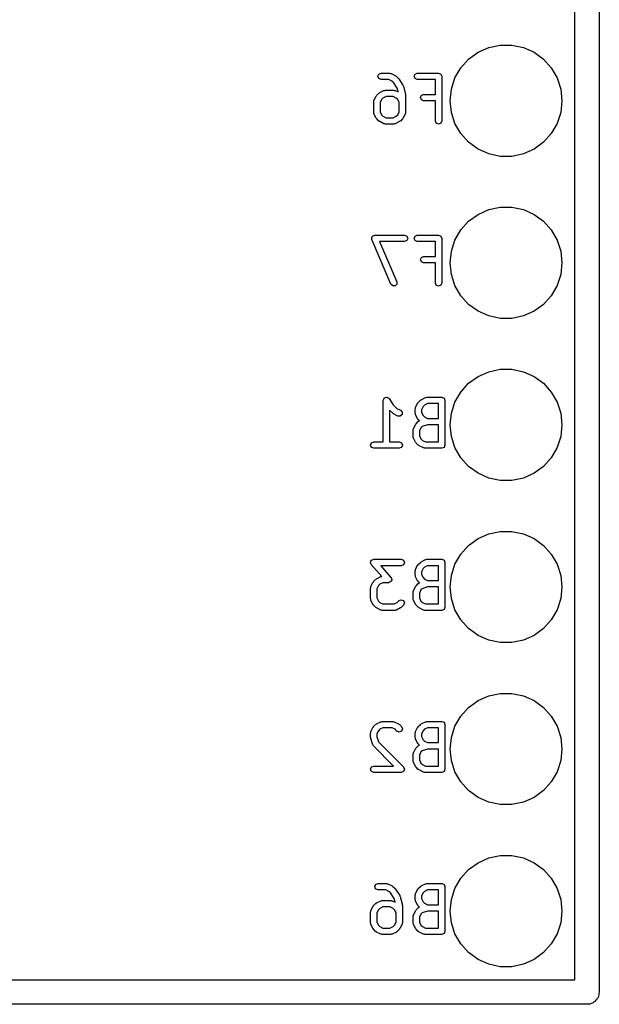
# Model space of a CAD drawing. Extents: x 128.4 to 146.6, y -61.5 to -30.6.
# Tile 2 of 4: x 137.5 to 146.6, y -61.5 to -46. Entities that reach past the tile are written whole.
import ezdxf

# ---------------------------------------------------------------- set-up
doc = ezdxf.new("R2010")
doc.units = 0
doc.layers.add('BLACK', color=7, linetype='CONTINUOUS')

msp = doc.modelspace()

# ---------------------------------------------------------------- linework, layer by layer
at = {"layer": 'BLACK', "linetype": 'CONTINUOUS'}
for p, q in [((146.581, -30.784), (146.581, -61.2643)), ((146.2, -61.0735), (146.2, -33.5145)), ((144.849, -46.4606), (145.028, -46.4225)), ((145.028, -46.4225), (145.212, -46.4225)), ((145.212, -46.4225), (145.391, -46.4606)), ((144.534, -46.6428), (144.682, -46.5351)), ((144.682, -46.5351), (144.849, -46.4606)), ((145.391, -46.4606), (145.558, -46.5351)), ((145.558, -46.5351), (145.706, -46.6428)), ((144.411, -46.7789), (144.534, -46.6428)), ((145.706, -46.6428), (145.829, -46.7789)), ((143.113, -46.9107), (143.127, -46.8753)), ((143.127, -46.8753), (143.163, -46.8607)), ((143.163, -46.8607), (143.296, -46.8607)), ((143.296, -46.8607), (143.307, -46.8651)), ((143.307, -46.8651), (143.318, -46.8659)), ((143.318, -46.8659), (143.385, -46.8993)), ((143.385, -46.8993), (143.39, -46.9055)), ((143.39, -46.9055), (143.398, -46.9086)), ((143.398, -46.9086), (143.431, -46.942)), ((143.679, -46.9107), (143.694, -46.8753)), ((143.694, -46.8753), (143.729, -46.8607)), ((143.729, -46.8607), (144.063, -46.8607)), ((144.063, -46.8607), (144.098, -46.8753)), ((144.098, -46.8753), (144.113, -46.9107)), ((144.319, -46.9376), (144.411, -46.7789)), ((145.829, -46.7789), (145.921, -46.9376)), ((143.127, -46.946), (143.113, -46.9107)), ((143.163, -46.9607), (143.127, -46.946)), ((143.284, -46.9607), (143.163, -46.9607)), ((143.333, -46.9851), (143.284, -46.9607)), ((143.357, -47.0092), (143.333, -46.9851)), ((143.416, -47.0979), (143.357, -47.0092)), ((143.431, -46.942), (143.433, -46.9467)), ((143.433, -46.9467), (143.438, -46.9496)), ((143.438, -46.9496), (143.504, -47.0496)), ((143.504, -47.0496), (143.506, -47.0582)), ((143.506, -47.0582), (143.511, -47.0652)), ((143.694, -46.946), (143.679, -46.9107)), ((143.729, -46.9607), (143.694, -46.946)), ((144.013, -46.9607), (143.729, -46.9607)), ((144.013, -47.194), (144.013, -46.9607)), ((144.113, -46.9107), (144.113, -47.6107)), ((144.263, -47.1118), (144.319, -46.9376)), ((145.921, -46.9376), (145.977, -47.1118)), ((143.085, -47.2216), (143.091, -47.2162)), ((143.091, -47.2162), (143.094, -47.2086)), ((143.094, -47.2086), (143.127, -47.1753)), ((143.127, -47.1753), (143.135, -47.1722)), ((143.135, -47.1722), (143.14, -47.1659)), ((143.14, -47.1659), (143.207, -47.1326)), ((143.207, -47.1326), (143.219, -47.1318)), ((143.219, -47.1318), (143.229, -47.1273)), ((143.229, -47.1273), (143.363, -47.1273)), ((143.363, -47.1273), (143.373, -47.1318)), ((143.373, -47.1318), (143.385, -47.1326)), ((143.385, -47.1326), (143.431, -47.1554)), ((143.431, -47.1554), (143.416, -47.0979)), ((143.511, -47.0652), (143.545, -47.1985)), ((143.545, -47.1985), (143.544, -47.2048)), ((143.544, -47.2048), (143.546, -47.2107)), ((143.546, -47.2107), (143.546, -47.4773)), ((143.779, -47.244), (143.794, -47.2086)), ((143.794, -47.2086), (143.829, -47.194)), ((143.829, -47.194), (144.013, -47.194)), ((144.244, -47.294), (144.263, -47.1118)), ((145.977, -47.1118), (145.996, -47.294)), ((143.046, -47.3107), (143.05, -47.2999)), ((143.046, -47.4773), (143.046, -47.3107)), ((143.05, -47.2999), (143.051, -47.2883)), ((143.051, -47.2883), (143.085, -47.2216)), ((143.17, -47.2736), (143.146, -47.3225)), ((143.146, -47.3225), (143.146, -47.4655)), ((143.192, -47.2518), (143.17, -47.2736)), ((143.241, -47.2273), (143.192, -47.2518)), ((143.351, -47.2273), (143.241, -47.2273)), ((143.4, -47.2518), (143.351, -47.2273)), ((143.422, -47.2736), (143.4, -47.2518)), ((143.446, -47.3225), (143.422, -47.2736)), ((143.446, -47.4655), (143.446, -47.3225)), ((143.794, -47.2794), (143.779, -47.244)), ((143.829, -47.294), (143.794, -47.2794)), ((144.013, -47.294), (143.829, -47.294)), ((144.013, -47.6107), (144.013, -47.294)), ((144.263, -47.4762), (144.244, -47.294)), ((145.996, -47.294), (145.977, -47.4762)), ((143.05, -47.4881), (143.046, -47.4773)), ((143.051, -47.4997), (143.05, -47.4881)), ((143.085, -47.5664), (143.051, -47.4997)), ((143.146, -47.4655), (143.17, -47.5144)), ((143.17, -47.5144), (143.192, -47.5362)), ((143.4, -47.5362), (143.422, -47.5144)), ((143.422, -47.5144), (143.446, -47.4655)), ((143.541, -47.4997), (143.507, -47.5664)), ((143.542, -47.4881), (143.541, -47.4997)), ((143.546, -47.4773), (143.542, -47.4881)), ((144.319, -47.6504), (144.263, -47.4762)), ((145.977, -47.4762), (145.921, -47.6504)), ((143.091, -47.5718), (143.085, -47.5664)), ((143.094, -47.5794), (143.091, -47.5718)), ((143.127, -47.6127), (143.094, -47.5794)), ((143.135, -47.6158), (143.127, -47.6127)), ((143.14, -47.6221), (143.135, -47.6158)), ((143.207, -47.6554), (143.14, -47.6221)), ((143.192, -47.5362), (143.241, -47.5607)), ((143.219, -47.6562), (143.207, -47.6554)), ((143.229, -47.6607), (143.219, -47.6562)), ((143.363, -47.6607), (143.229, -47.6607)), ((143.241, -47.5607), (143.351, -47.5607)), ((143.351, -47.5607), (143.4, -47.5362)), ((143.373, -47.6562), (143.363, -47.6607)), ((143.385, -47.6554), (143.373, -47.6562)), ((143.452, -47.6221), (143.385, -47.6554)), ((143.457, -47.6158), (143.452, -47.6221)), ((143.465, -47.6127), (143.457, -47.6158)), ((143.498, -47.5794), (143.465, -47.6127)), ((143.501, -47.5718), (143.498, -47.5794)), ((143.507, -47.5664), (143.501, -47.5718)), ((144.027, -47.646), (144.013, -47.6107)), ((144.063, -47.6607), (144.027, -47.646)), ((144.098, -47.646), (144.063, -47.6607)), ((144.113, -47.6107), (144.098, -47.646)), ((144.411, -47.8091), (144.319, -47.6504)), ((145.921, -47.6504), (145.829, -47.8091)), ((144.534, -47.9452), (144.411, -47.8091)), ((145.829, -47.8091), (145.706, -47.9452)), ((144.682, -48.0529), (144.534, -47.9452)), ((145.706, -47.9452), (145.558, -48.0529)), ((144.849, -48.1274), (144.682, -48.0529)), ((145.028, -48.1655), (144.849, -48.1274)), ((145.391, -48.1274), (145.212, -48.1655)), ((145.558, -48.0529), (145.391, -48.1274)), ((145.212, -48.1655), (145.028, -48.1655)), ((144.682, -49.0751), (144.849, -49.0006)), ((144.849, -49.0006), (145.028, -48.9625)), ((145.028, -48.9625), (145.212, -48.9625)), ((145.212, -48.9625), (145.391, -49.0006)), ((145.391, -49.0006), (145.558, -49.0751)), ((144.411, -49.3189), (144.534, -49.1828)), ((144.534, -49.1828), (144.682, -49.0751)), ((145.558, -49.0751), (145.706, -49.1828)), ((145.706, -49.1828), (145.829, -49.3189)), ((144.319, -49.4776), (144.411, -49.3189)), ((145.829, -49.3189), (145.921, -49.4776)), ((143.013, -49.4507), (143.016, -49.4417)), ((143.017, -49.4601), (143.013, -49.4507)), ((143.016, -49.4321), (143.023, -49.4248)), ((143.016, -49.4417), (143.016, -49.4321)), ((143.017, -49.4704), (143.017, -49.4601)), ((143.317, -50.1704), (143.017, -49.4704)), ((143.023, -49.4248), (143.027, -49.4153)), ((143.027, -49.4153), (143.036, -49.4116)), ((143.036, -49.4116), (143.043, -49.4047)), ((143.043, -49.4047), (143.053, -49.4046)), ((143.053, -49.4046), (143.063, -49.4007)), ((143.063, -49.4007), (143.529, -49.4007)), ((143.529, -49.5007), (143.138, -49.5007)), ((143.138, -49.5007), (143.409, -50.131)), ((143.529, -49.4007), (143.565, -49.4153)), ((143.565, -49.486), (143.529, -49.5007)), ((143.565, -49.4153), (143.579, -49.4507)), ((143.579, -49.4507), (143.565, -49.486)), ((143.679, -49.4507), (143.694, -49.4153)), ((143.694, -49.486), (143.679, -49.4507)), ((143.694, -49.4153), (143.729, -49.4007)), ((143.729, -49.5007), (143.694, -49.486)), ((143.729, -49.4007), (144.063, -49.4007)), ((144.013, -49.5007), (143.729, -49.5007)), ((144.013, -49.734), (144.013, -49.5007)), ((144.063, -49.4007), (144.098, -49.4153)), ((144.098, -49.4153), (144.113, -49.4507)), ((144.113, -49.4507), (144.113, -50.1507)), ((144.263, -49.6518), (144.319, -49.4776)), ((145.921, -49.4776), (145.977, -49.6518)), ((144.244, -49.834), (144.263, -49.6518)), ((145.977, -49.6518), (145.996, -49.834)), ((143.779, -49.784), (143.794, -49.7486)), ((143.794, -49.8194), (143.779, -49.784)), ((143.794, -49.7486), (143.829, -49.734)), ((143.829, -49.834), (143.794, -49.8194)), ((143.829, -49.734), (144.013, -49.734)), ((144.013, -49.834), (143.829, -49.834)), ((144.013, -50.1507), (144.013, -49.834)), ((144.263, -50.0162), (144.244, -49.834)), ((145.996, -49.834), (145.977, -50.0162)), ((143.409, -50.131), (143.409, -50.1692)), ((144.319, -50.1904), (144.263, -50.0162)), ((145.977, -50.0162), (145.921, -50.1904)), ((143.344, -50.1971), (143.317, -50.1704)), ((143.382, -50.1966), (143.344, -50.1971)), ((143.409, -50.1692), (143.382, -50.1966)), ((144.027, -50.186), (144.013, -50.1507)), ((144.063, -50.2007), (144.027, -50.186)), ((144.098, -50.186), (144.063, -50.2007)), ((144.113, -50.1507), (144.098, -50.186)), ((144.411, -50.3491), (144.319, -50.1904)), ((145.921, -50.1904), (145.829, -50.3491)), ((144.534, -50.4852), (144.411, -50.3491)), ((145.829, -50.3491), (145.706, -50.4852)), ((144.682, -50.5929), (144.534, -50.4852)), ((144.849, -50.6674), (144.682, -50.5929)), ((145.558, -50.5929), (145.391, -50.6674)), ((145.706, -50.4852), (145.558, -50.5929)), ((145.028, -50.7055), (144.849, -50.6674)), ((145.212, -50.7055), (145.028, -50.7055)), ((145.391, -50.6674), (145.212, -50.7055)), ((144.849, -51.5406), (145.028, -51.5025)), ((145.028, -51.5025), (145.212, -51.5025)), ((145.212, -51.5025), (145.391, -51.5406)), ((144.534, -51.7228), (144.682, -51.6151)), ((144.682, -51.6151), (144.849, -51.5406)), ((145.391, -51.5406), (145.558, -51.6151)), ((145.558, -51.6151), (145.706, -51.7228)), ((144.411, -51.8589), (144.534, -51.7228)), ((145.706, -51.7228), (145.829, -51.8589)), ((143.196, -51.9907), (143.198, -51.9859)), ((143.196, -52.6407), (143.196, -51.9907)), ((143.197, -51.9809), (143.205, -51.9688)), ((143.198, -51.9859), (143.197, -51.9809)), ((143.205, -51.9688), (143.211, -51.9553)), ((143.211, -51.9553), (143.215, -51.9533)), ((143.215, -51.9533), (143.218, -51.9491)), ((143.218, -51.9491), (143.233, -51.9462)), ((143.233, -51.9462), (143.246, -51.9407)), ((143.246, -51.9407), (143.251, -51.9426)), ((143.251, -51.9426), (143.256, -51.9416)), ((143.256, -51.9416), (143.268, -51.9497)), ((143.268, -51.9497), (143.281, -51.9553)), ((143.281, -51.9553), (143.283, -51.9601)), ((143.283, -51.9601), (143.288, -51.9629)), ((143.288, -51.9629), (143.352, -52.0588)), ((143.744, -52.022), (143.777, -51.9886)), ((143.777, -51.9886), (143.785, -51.9855)), ((143.785, -51.9855), (143.79, -51.9793)), ((143.79, -51.9793), (143.857, -51.9459)), ((143.857, -51.9459), (143.869, -51.9451)), ((143.869, -51.9451), (143.879, -51.9407)), ((143.879, -51.9407), (144.113, -51.9407)), ((144.113, -51.9407), (144.148, -51.9553)), ((144.148, -51.9553), (144.163, -51.9907)), ((144.163, -51.9907), (144.163, -52.6907)), ((144.319, -52.0176), (144.411, -51.8589)), ((145.829, -51.8589), (145.921, -52.0176)), ((143.344, -52.1927), (143.296, -52.1447)), ((143.296, -52.1447), (143.296, -52.6407)), ((143.352, -52.0588), (143.409, -52.1162)), ((143.409, -52.1162), (143.468, -52.1459)), ((143.468, -52.1459), (143.493, -52.1749)), ((143.696, -52.124), (143.7, -52.1132)), ((143.696, -52.1907), (143.696, -52.124)), ((143.7, -52.1132), (143.701, -52.1016)), ((143.701, -52.1016), (143.735, -52.035)), ((143.735, -52.035), (143.741, -52.0296)), ((143.741, -52.0296), (143.744, -52.022)), ((143.82, -52.0869), (143.796, -52.1358)), ((143.796, -52.1358), (143.796, -52.1789)), ((143.842, -52.0651), (143.82, -52.0869)), ((143.891, -52.0407), (143.842, -52.0651)), ((144.063, -52.0407), (143.891, -52.0407)), ((144.063, -52.274), (144.063, -52.0407)), ((144.263, -52.1918), (144.319, -52.0176)), ((145.921, -52.0176), (145.977, -52.1918)), ((143.352, -52.1958), (143.344, -52.1927)), ((143.357, -52.2021), (143.352, -52.1958)), ((143.424, -52.2354), (143.357, -52.2021)), ((143.462, -52.2381), (143.424, -52.2354)), ((143.491, -52.213), (143.462, -52.2381)), ((143.493, -52.1749), (143.491, -52.213)), ((143.7, -52.2014), (143.696, -52.1907)), ((143.701, -52.213), (143.7, -52.2014)), ((143.735, -52.2797), (143.701, -52.213)), ((143.741, -52.2851), (143.735, -52.2797)), ((143.744, -52.2927), (143.741, -52.2851)), ((143.762, -52.311), (143.744, -52.2927)), ((143.796, -52.1789), (143.82, -52.2277)), ((143.82, -52.2277), (143.842, -52.2496)), ((143.842, -52.2496), (143.891, -52.274)), ((143.891, -52.274), (144.063, -52.274)), ((144.244, -52.374), (144.263, -52.1918)), ((145.977, -52.1918), (145.996, -52.374)), ((143.663, -52.4573), (143.667, -52.4466)), ((143.663, -52.5573), (143.663, -52.4573)), ((143.667, -52.4466), (143.668, -52.435)), ((143.668, -52.435), (143.701, -52.3683)), ((143.701, -52.3683), (143.707, -52.3629)), ((143.707, -52.3629), (143.711, -52.3553)), ((143.711, -52.3553), (143.744, -52.322)), ((143.744, -52.322), (143.755, -52.3175)), ((143.755, -52.3175), (143.762, -52.311)), ((143.787, -52.4203), (143.763, -52.4691)), ((143.806, -52.401), (143.787, -52.4203)), ((143.887, -52.374), (143.806, -52.401)), ((144.063, -52.374), (143.887, -52.374)), ((144.063, -52.6407), (144.063, -52.374)), ((144.263, -52.5562), (144.244, -52.374)), ((145.996, -52.374), (145.977, -52.5562)), ((143.667, -52.5681), (143.663, -52.5573)), ((143.668, -52.5797), (143.667, -52.5681)), ((143.701, -52.6464), (143.668, -52.5797)), ((143.763, -52.4691), (143.763, -52.5455)), ((143.763, -52.5455), (143.787, -52.5944)), ((143.787, -52.5944), (143.809, -52.6162)), ((143.809, -52.6162), (143.858, -52.6407)), ((144.319, -52.7304), (144.263, -52.5562)), ((145.977, -52.5562), (145.921, -52.7304)), ((142.996, -52.6907), (143.011, -52.6553)), ((143.011, -52.726), (142.996, -52.6907)), ((143.011, -52.6553), (143.046, -52.6407)), ((143.046, -52.7407), (143.011, -52.726)), ((143.046, -52.6407), (143.196, -52.6407)), ((143.446, -52.7407), (143.046, -52.7407)), ((143.296, -52.6407), (143.446, -52.6407)), ((143.446, -52.6407), (143.481, -52.6553)), ((143.481, -52.726), (143.446, -52.7407)), ((143.481, -52.6553), (143.496, -52.6907)), ((143.496, -52.6907), (143.481, -52.726)), ((143.707, -52.6518), (143.701, -52.6464)), ((143.711, -52.6594), (143.707, -52.6518)), ((143.744, -52.6927), (143.711, -52.6594)), ((143.752, -52.6958), (143.744, -52.6927)), ((143.757, -52.7021), (143.752, -52.6958)), ((143.824, -52.7354), (143.757, -52.7021)), ((143.835, -52.7362), (143.824, -52.7354)), ((143.846, -52.7407), (143.835, -52.7362)), ((144.113, -52.7407), (143.846, -52.7407)), ((143.858, -52.6407), (144.063, -52.6407)), ((144.148, -52.726), (144.113, -52.7407)), ((144.163, -52.6907), (144.148, -52.726)), ((144.411, -52.8891), (144.319, -52.7304)), ((145.921, -52.7304), (145.829, -52.8891)), ((144.534, -53.0252), (144.411, -52.8891)), ((145.829, -52.8891), (145.706, -53.0252)), ((144.682, -53.1329), (144.534, -53.0252)), ((145.706, -53.0252), (145.558, -53.1329)), ((144.849, -53.2074), (144.682, -53.1329)), ((145.028, -53.2455), (144.849, -53.2074)), ((145.391, -53.2074), (145.212, -53.2455)), ((145.558, -53.1329), (145.391, -53.2074)), ((145.212, -53.2455), (145.028, -53.2455)), ((144.534, -54.2628), (144.682, -54.1551)), ((144.682, -54.1551), (144.849, -54.0806)), ((144.849, -54.0806), (145.028, -54.0425)), ((145.028, -54.0425), (145.212, -54.0425)), ((145.212, -54.0425), (145.391, -54.0806)), ((145.391, -54.0806), (145.558, -54.1551)), ((145.558, -54.1551), (145.706, -54.2628)), ((144.411, -54.3989), (144.534, -54.2628)), ((145.706, -54.2628), (145.829, -54.3989)), ((144.319, -54.5576), (144.411, -54.3989)), ((145.829, -54.3989), (145.921, -54.5576)), ((142.996, -54.5273), (143.004, -54.5116)), ((142.997, -54.529), (142.996, -54.5273)), ((142.996, -54.5307), (142.997, -54.529)), ((143.003, -54.5469), (142.996, -54.5307)), ((143.008, -54.5636), (143.003, -54.5469)), ((143.004, -54.5116), (143.011, -54.4953)), ((143.172, -54.7504), (143.008, -54.5636)), ((143.011, -54.4953), (143.012, -54.4946)), ((143.012, -54.4946), (143.013, -54.493)), ((143.013, -54.493), (143.03, -54.4874)), ((143.03, -54.4874), (143.046, -54.4807)), ((143.046, -54.4807), (143.479, -54.4807)), ((143.479, -54.5807), (143.156, -54.5807)), ((143.156, -54.5807), (143.317, -54.7644)), ((143.479, -54.4807), (143.515, -54.4953)), ((143.515, -54.566), (143.479, -54.5807)), ((143.515, -54.4953), (143.529, -54.5307)), ((143.529, -54.5307), (143.515, -54.566)), ((143.701, -54.6416), (143.735, -54.575)), ((143.735, -54.575), (143.741, -54.5696)), ((143.741, -54.5696), (143.744, -54.562)), ((143.744, -54.562), (143.777, -54.5286)), ((143.777, -54.5286), (143.785, -54.5255)), ((143.785, -54.5255), (143.79, -54.5193)), ((143.79, -54.5193), (143.857, -54.4859)), ((143.842, -54.6051), (143.82, -54.6269)), ((143.891, -54.5807), (143.842, -54.6051)), ((143.857, -54.4859), (143.869, -54.4851)), ((143.869, -54.4851), (143.879, -54.4807)), ((143.879, -54.4807), (144.113, -54.4807)), ((144.063, -54.5807), (143.891, -54.5807)), ((144.063, -54.814), (144.063, -54.5807)), ((144.113, -54.4807), (144.148, -54.4953)), ((144.148, -54.4953), (144.163, -54.5307)), ((144.163, -54.5307), (144.163, -55.2307)), ((144.263, -54.7318), (144.319, -54.5576)), ((145.921, -54.5576), (145.977, -54.7318)), ((143.09, -54.7859), (143.157, -54.7526)), ((143.157, -54.7526), (143.169, -54.7518)), ((143.169, -54.7518), (143.172, -54.7504)), ((143.317, -54.7644), (143.323, -54.7811)), ((143.696, -54.664), (143.7, -54.6532)), ((143.696, -54.7307), (143.696, -54.664)), ((143.7, -54.7414), (143.696, -54.7307)), ((143.7, -54.6532), (143.701, -54.6416)), ((143.701, -54.753), (143.7, -54.7414)), ((143.735, -54.8197), (143.701, -54.753)), ((143.82, -54.6269), (143.796, -54.6758)), ((143.796, -54.6758), (143.796, -54.7189)), ((143.796, -54.7189), (143.82, -54.7677)), ((143.82, -54.7677), (143.842, -54.7896)), ((144.244, -54.914), (144.263, -54.7318)), ((145.977, -54.7318), (145.996, -54.914)), ((142.996, -54.9307), (143, -54.9199)), ((142.996, -55.0973), (142.996, -54.9307)), ((143, -54.9199), (143.001, -54.9083)), ((143.001, -54.9083), (143.035, -54.8416)), ((143.035, -54.8416), (143.041, -54.8362)), ((143.041, -54.8362), (143.044, -54.8286)), ((143.044, -54.8286), (143.077, -54.7953)), ((143.077, -54.7953), (143.085, -54.7922)), ((143.085, -54.7922), (143.09, -54.7859)), ((143.12, -54.8936), (143.096, -54.9425)), ((143.142, -54.8718), (143.12, -54.8936)), ((143.191, -54.8473), (143.142, -54.8718)), ((143.279, -54.8473), (143.191, -54.8473)), ((143.296, -54.8406), (143.279, -54.8473)), ((143.312, -54.835), (143.296, -54.8406)), ((143.313, -54.8334), (143.312, -54.835)), ((143.315, -54.8327), (143.313, -54.8334)), ((143.321, -54.8164), (143.315, -54.8327)), ((143.329, -54.8007), (143.321, -54.8164)), ((143.323, -54.7811), (143.329, -54.7973)), ((143.329, -54.7973), (143.329, -54.799)), ((143.329, -54.799), (143.329, -54.8007)), ((143.668, -54.975), (143.701, -54.9083)), ((143.701, -54.9083), (143.707, -54.9029)), ((143.707, -54.9029), (143.711, -54.8953)), ((143.711, -54.8953), (143.744, -54.862)), ((143.741, -54.8251), (143.735, -54.8197)), ((143.744, -54.8327), (143.741, -54.8251)), ((143.762, -54.851), (143.744, -54.8327)), ((143.744, -54.862), (143.755, -54.8575)), ((143.755, -54.8575), (143.762, -54.851)), ((143.887, -54.914), (143.806, -54.941)), ((143.842, -54.7896), (143.891, -54.814)), ((144.063, -54.914), (143.887, -54.914)), ((143.891, -54.814), (144.063, -54.814)), ((144.063, -55.1807), (144.063, -54.914)), ((144.263, -55.0962), (144.244, -54.914)), ((145.996, -54.914), (145.977, -55.0962)), ((143.096, -54.9425), (143.096, -55.0855)), ((143.096, -55.0855), (143.12, -55.1344)), ((143.663, -54.9973), (143.667, -54.9866)), ((143.663, -55.0973), (143.663, -54.9973)), ((143.667, -54.9866), (143.668, -54.975)), ((143.787, -54.9603), (143.763, -55.0091)), ((143.763, -55.0091), (143.763, -55.0855)), ((143.763, -55.0855), (143.787, -55.1344)), ((143.806, -54.941), (143.787, -54.9603)), ((143, -55.1081), (142.996, -55.0973)), ((143.001, -55.1197), (143, -55.1081)), ((143.035, -55.1864), (143.001, -55.1197)), ((143.041, -55.1918), (143.035, -55.1864)), ((143.044, -55.1994), (143.041, -55.1918)), ((143.077, -55.2327), (143.044, -55.1994)), ((143.085, -55.2358), (143.077, -55.2327)), ((143.09, -55.2421), (143.085, -55.2358)), ((143.12, -55.1344), (143.142, -55.1562)), ((143.142, -55.1562), (143.191, -55.1807)), ((143.191, -55.1807), (143.368, -55.1807)), ((143.368, -55.1807), (143.416, -55.1562)), ((143.416, -55.1562), (143.444, -55.1286)), ((143.444, -55.1286), (143.479, -55.114)), ((143.474, -55.2358), (143.468, -55.2421)), ((143.481, -55.2327), (143.474, -55.2358)), ((143.479, -55.114), (143.515, -55.1286)), ((143.515, -55.1994), (143.481, -55.2327)), ((143.515, -55.1286), (143.529, -55.164)), ((143.529, -55.164), (143.515, -55.1994)), ((143.667, -55.1081), (143.663, -55.0973)), ((143.668, -55.1197), (143.667, -55.1081)), ((143.701, -55.1864), (143.668, -55.1197)), ((143.707, -55.1918), (143.701, -55.1864)), ((143.711, -55.1994), (143.707, -55.1918)), ((143.744, -55.2327), (143.711, -55.1994)), ((143.752, -55.2358), (143.744, -55.2327)), ((143.757, -55.2421), (143.752, -55.2358)), ((143.787, -55.1344), (143.809, -55.1562)), ((143.809, -55.1562), (143.858, -55.1807)), ((143.858, -55.1807), (144.063, -55.1807)), ((144.163, -55.2307), (144.148, -55.266)), ((144.319, -55.2704), (144.263, -55.0962)), ((145.977, -55.0962), (145.921, -55.2704)), ((143.157, -55.2754), (143.09, -55.2421)), ((143.169, -55.2762), (143.157, -55.2754)), ((143.179, -55.2807), (143.169, -55.2762)), ((143.379, -55.2807), (143.179, -55.2807)), ((143.39, -55.2762), (143.379, -55.2807)), ((143.402, -55.2754), (143.39, -55.2762)), ((143.468, -55.2421), (143.402, -55.2754)), ((143.824, -55.2754), (143.757, -55.2421)), ((143.835, -55.2762), (143.824, -55.2754)), ((143.846, -55.2807), (143.835, -55.2762)), ((144.113, -55.2807), (143.846, -55.2807)), ((144.148, -55.266), (144.113, -55.2807)), ((144.411, -55.4291), (144.319, -55.2704)), ((145.921, -55.2704), (145.829, -55.4291)), ((144.534, -55.5652), (144.411, -55.4291)), ((145.829, -55.4291), (145.706, -55.5652)), ((144.682, -55.6729), (144.534, -55.5652)), ((144.849, -55.7474), (144.682, -55.6729)), ((145.558, -55.6729), (145.391, -55.7474)), ((145.706, -55.5652), (145.558, -55.6729)), ((145.028, -55.7855), (144.849, -55.7474)), ((145.212, -55.7855), (145.028, -55.7855)), ((145.391, -55.7474), (145.212, -55.7855)), ((144.682, -56.6951), (144.849, -56.6206)), ((144.849, -56.6206), (145.028, -56.5825)), ((145.028, -56.5825), (145.212, -56.5825)), ((145.212, -56.5825), (145.391, -56.6206)), ((145.391, -56.6206), (145.558, -56.6951)), ((144.534, -56.8028), (144.682, -56.6951)), ((145.558, -56.6951), (145.706, -56.8028)), ((144.411, -56.9389), (144.534, -56.8028)), ((145.706, -56.8028), (145.829, -56.9389)), ((143.044, -57.102), (143.077, -57.0686)), ((143.077, -57.0686), (143.085, -57.0655)), ((143.085, -57.0655), (143.09, -57.0593)), ((143.09, -57.0593), (143.157, -57.0259)), ((143.157, -57.0259), (143.169, -57.0251)), ((143.169, -57.0251), (143.179, -57.0207)), ((143.179, -57.0207), (143.346, -57.0207)), ((143.346, -57.0207), (143.357, -57.0251)), ((143.357, -57.0251), (143.368, -57.0259)), ((143.368, -57.0259), (143.435, -57.0593)), ((143.435, -57.0593), (143.44, -57.0655)), ((143.44, -57.0655), (143.448, -57.0686)), ((143.448, -57.0686), (143.481, -57.102)), ((143.744, -57.102), (143.777, -57.0686)), ((143.777, -57.0686), (143.785, -57.0655)), ((143.785, -57.0655), (143.79, -57.0593)), ((143.79, -57.0593), (143.857, -57.0259)), ((143.857, -57.0259), (143.869, -57.0251)), ((143.869, -57.0251), (143.879, -57.0207)), ((143.879, -57.0207), (144.113, -57.0207)), ((144.113, -57.0207), (144.148, -57.0353)), ((144.148, -57.0353), (144.163, -57.0707)), ((144.163, -57.0707), (144.163, -57.7707)), ((144.319, -57.0976), (144.411, -56.9389)), ((145.829, -56.9389), (145.921, -57.0976)), ((142.996, -57.204), (143, -57.1932)), ((142.996, -57.2707), (142.996, -57.204)), ((143, -57.1932), (143.001, -57.1816)), ((143.001, -57.1816), (143.035, -57.115)), ((143.035, -57.115), (143.041, -57.1096)), ((143.041, -57.1096), (143.044, -57.102)), ((143.12, -57.1669), (143.096, -57.2158)), ((143.096, -57.2158), (143.096, -57.2626)), ((143.142, -57.1451), (143.12, -57.1669)), ((143.191, -57.1207), (143.142, -57.1451)), ((143.334, -57.1207), (143.191, -57.1207)), ((143.383, -57.1451), (143.334, -57.1207)), ((143.411, -57.1727), (143.383, -57.1451)), ((143.446, -57.1873), (143.411, -57.1727)), ((143.481, -57.1727), (143.446, -57.1873)), ((143.481, -57.102), (143.496, -57.1373)), ((143.496, -57.1373), (143.481, -57.1727)), ((143.696, -57.204), (143.7, -57.1932)), ((143.696, -57.2707), (143.696, -57.204)), ((143.7, -57.1932), (143.701, -57.1816)), ((143.701, -57.1816), (143.735, -57.115)), ((143.735, -57.115), (143.741, -57.1096)), ((143.741, -57.1096), (143.744, -57.102)), ((143.82, -57.1669), (143.796, -57.2158)), ((143.796, -57.2158), (143.796, -57.2589)), ((143.842, -57.1451), (143.82, -57.1669)), ((143.891, -57.1207), (143.842, -57.1451)), ((144.063, -57.1207), (143.891, -57.1207)), ((144.063, -57.354), (144.063, -57.1207)), ((144.263, -57.2718), (144.319, -57.0976)), ((145.921, -57.0976), (145.977, -57.2718)), ((142.999, -57.2783), (142.996, -57.2707)), ((142.999, -57.2865), (142.999, -57.2783)), ((143.032, -57.3865), (142.999, -57.2865)), ((143.04, -57.3953), (143.032, -57.3865)), ((143.044, -57.406), (143.04, -57.3953)), ((143.096, -57.2626), (143.123, -57.3437)), ((143.123, -57.3437), (143.515, -57.7353)), ((143.7, -57.2814), (143.696, -57.2707)), ((143.701, -57.293), (143.7, -57.2814)), ((143.735, -57.3597), (143.701, -57.293)), ((143.741, -57.3651), (143.735, -57.3597)), ((143.744, -57.3727), (143.741, -57.3651)), ((143.762, -57.391), (143.744, -57.3727)), ((143.744, -57.402), (143.755, -57.3975)), ((143.755, -57.3975), (143.762, -57.391)), ((143.796, -57.2589), (143.82, -57.3077)), ((143.82, -57.3077), (143.842, -57.3296)), ((143.842, -57.3296), (143.891, -57.354)), ((143.891, -57.354), (144.063, -57.354)), ((144.244, -57.454), (144.263, -57.2718)), ((145.977, -57.2718), (145.996, -57.454)), ((143.359, -57.7207), (143.044, -57.406)), ((143.663, -57.5373), (143.667, -57.5266)), ((143.663, -57.6373), (143.663, -57.5373)), ((143.667, -57.5266), (143.668, -57.515)), ((143.668, -57.515), (143.701, -57.4483)), ((143.701, -57.4483), (143.707, -57.4429)), ((143.707, -57.4429), (143.711, -57.4353)), ((143.711, -57.4353), (143.744, -57.402)), ((143.787, -57.5003), (143.763, -57.5491)), ((143.763, -57.5491), (143.763, -57.6255)), ((143.806, -57.481), (143.787, -57.5003)), ((143.887, -57.454), (143.806, -57.481)), ((144.063, -57.454), (143.887, -57.454)), ((144.063, -57.7207), (144.063, -57.454)), ((144.263, -57.6362), (144.244, -57.454)), ((145.996, -57.454), (145.977, -57.6362)), ((143.667, -57.6481), (143.663, -57.6373)), ((143.668, -57.6597), (143.667, -57.6481)), ((143.701, -57.7264), (143.668, -57.6597)), ((143.763, -57.6255), (143.787, -57.6744)), ((143.787, -57.6744), (143.809, -57.6962)), ((143.809, -57.6962), (143.858, -57.7207)), ((144.319, -57.8104), (144.263, -57.6362)), ((145.977, -57.6362), (145.921, -57.8104)), ((142.996, -57.7707), (143.011, -57.7353)), ((143.011, -57.806), (142.996, -57.7707)), ((143.011, -57.7353), (143.046, -57.7207)), ((143.046, -57.8207), (143.011, -57.806)), ((143.046, -57.7207), (143.359, -57.7207)), ((143.479, -57.8207), (143.046, -57.8207)), ((143.515, -57.806), (143.479, -57.8207)), ((143.515, -57.7353), (143.515, -57.7353)), ((143.515, -57.7353), (143.529, -57.7707)), ((143.529, -57.7707), (143.515, -57.806)), ((143.707, -57.7318), (143.701, -57.7264)), ((143.711, -57.7394), (143.707, -57.7318)), ((143.744, -57.7727), (143.711, -57.7394)), ((143.752, -57.7758), (143.744, -57.7727)), ((143.757, -57.7821), (143.752, -57.7758)), ((143.824, -57.8154), (143.757, -57.7821)), ((143.835, -57.8162), (143.824, -57.8154)), ((143.846, -57.8207), (143.835, -57.8162)), ((144.113, -57.8207), (143.846, -57.8207)), ((143.858, -57.7207), (144.063, -57.7207)), ((144.148, -57.806), (144.113, -57.8207)), ((144.163, -57.7707), (144.148, -57.806)), ((144.411, -57.9691), (144.319, -57.8104)), ((145.921, -57.8104), (145.829, -57.9691)), ((144.534, -58.1052), (144.411, -57.9691)), ((145.829, -57.9691), (145.706, -58.1052)), ((144.682, -58.2129), (144.534, -58.1052)), ((145.706, -58.1052), (145.558, -58.2129)), ((144.849, -58.2874), (144.682, -58.2129)), ((145.028, -58.3255), (144.849, -58.2874)), ((145.212, -58.3255), (145.028, -58.3255)), ((145.391, -58.2874), (145.212, -58.3255)), ((145.558, -58.2129), (145.391, -58.2874)), ((144.534, -59.3428), (144.682, -59.2351)), ((144.682, -59.2351), (144.849, -59.1606)), ((144.849, -59.1606), (145.028, -59.1225)), ((145.028, -59.1225), (145.212, -59.1225)), ((145.212, -59.1225), (145.391, -59.1606)), ((145.391, -59.1606), (145.558, -59.2351)), ((145.558, -59.2351), (145.706, -59.3428)), ((144.411, -59.4789), (144.534, -59.3428)), ((145.706, -59.3428), (145.829, -59.4789)), ((143.077, -59.5753), (143.113, -59.5607)), ((143.113, -59.5607), (143.246, -59.5607)), ((143.246, -59.5607), (143.257, -59.5651)), ((143.869, -59.5651), (143.879, -59.5607)), ((143.879, -59.5607), (144.113, -59.5607)), ((144.113, -59.5607), (144.148, -59.5753)), ((144.319, -59.6376), (144.411, -59.4789)), ((145.829, -59.4789), (145.921, -59.6376)), ((143.063, -59.6107), (143.077, -59.5753)), ((143.077, -59.646), (143.063, -59.6107)), ((143.113, -59.6607), (143.077, -59.646)), ((143.234, -59.6607), (143.113, -59.6607)), ((143.283, -59.6851), (143.234, -59.6607)), ((143.257, -59.5651), (143.268, -59.5659)), ((143.268, -59.5659), (143.335, -59.5993)), ((143.307, -59.7092), (143.283, -59.6851)), ((143.366, -59.7979), (143.307, -59.7092)), ((143.335, -59.5993), (143.34, -59.6055)), ((143.34, -59.6055), (143.348, -59.6086)), ((143.348, -59.6086), (143.381, -59.642)), ((143.381, -59.642), (143.383, -59.6467)), ((143.383, -59.6467), (143.388, -59.6496)), ((143.388, -59.6496), (143.454, -59.7496)), ((143.701, -59.7216), (143.735, -59.655)), ((143.735, -59.655), (143.741, -59.6496)), ((143.741, -59.6496), (143.744, -59.642)), ((143.744, -59.642), (143.777, -59.6086)), ((143.777, -59.6086), (143.785, -59.6055)), ((143.785, -59.6055), (143.79, -59.5993)), ((143.79, -59.5993), (143.857, -59.5659)), ((143.82, -59.7069), (143.796, -59.7558)), ((143.842, -59.6851), (143.82, -59.7069)), ((143.891, -59.6607), (143.842, -59.6851)), ((143.857, -59.5659), (143.869, -59.5651)), ((144.063, -59.6607), (143.891, -59.6607)), ((144.063, -59.894), (144.063, -59.6607)), ((144.148, -59.5753), (144.163, -59.6107)), ((144.163, -59.6107), (144.163, -60.3107)), ((144.263, -59.8118), (144.319, -59.6376)), ((145.921, -59.6376), (145.977, -59.8118)), ((143.085, -59.8722), (143.09, -59.8659)), ((143.09, -59.8659), (143.157, -59.8326)), ((143.157, -59.8326), (143.169, -59.8318)), ((143.169, -59.8318), (143.179, -59.8273)), ((143.179, -59.8273), (143.313, -59.8273)), ((143.313, -59.8273), (143.323, -59.8318)), ((143.323, -59.8318), (143.335, -59.8326)), ((143.335, -59.8326), (143.381, -59.8554)), ((143.381, -59.8554), (143.366, -59.7979)), ((143.454, -59.7496), (143.456, -59.7582)), ((143.456, -59.7582), (143.461, -59.7652)), ((143.461, -59.7652), (143.495, -59.8985)), ((143.696, -59.744), (143.7, -59.7332)), ((143.696, -59.8107), (143.696, -59.744)), ((143.7, -59.8214), (143.696, -59.8107)), ((143.7, -59.7332), (143.701, -59.7216)), ((143.701, -59.833), (143.7, -59.8214)), ((143.735, -59.8997), (143.701, -59.833)), ((143.796, -59.7558), (143.796, -59.7989)), ((143.796, -59.7989), (143.82, -59.8477)), ((143.82, -59.8477), (143.842, -59.8696)), ((143.842, -59.8696), (143.891, -59.894)), ((144.244, -59.994), (144.263, -59.8118)), ((145.977, -59.8118), (145.996, -59.994)), ((142.996, -60.0107), (143, -59.9999)), ((142.996, -60.1773), (142.996, -60.0107)), ((143, -59.9999), (143.001, -59.9883)), ((143.001, -59.9883), (143.035, -59.9216)), ((143.035, -59.9216), (143.041, -59.9162)), ((143.041, -59.9162), (143.044, -59.9086)), ((143.044, -59.9086), (143.077, -59.8753)), ((143.077, -59.8753), (143.085, -59.8722)), ((143.12, -59.9736), (143.096, -60.0225)), ((143.096, -60.0225), (143.096, -60.1655)), ((143.142, -59.9518), (143.12, -59.9736)), ((143.191, -59.9273), (143.142, -59.9518)), ((143.301, -59.9273), (143.191, -59.9273)), ((143.35, -59.9518), (143.301, -59.9273)), ((143.372, -59.9736), (143.35, -59.9518)), ((143.396, -60.0225), (143.372, -59.9736)), ((143.396, -60.1655), (143.396, -60.0225)), ((143.495, -59.8985), (143.494, -59.9048)), ((143.494, -59.9048), (143.496, -59.9107)), ((143.496, -59.9107), (143.496, -60.1773)), ((143.668, -60.055), (143.701, -59.9883)), ((143.701, -59.9883), (143.707, -59.9829)), ((143.707, -59.9829), (143.711, -59.9753)), ((143.711, -59.9753), (143.744, -59.942)), ((143.741, -59.9051), (143.735, -59.8997)), ((143.744, -59.9127), (143.741, -59.9051)), ((143.762, -59.931), (143.744, -59.9127)), ((143.744, -59.942), (143.755, -59.9375)), ((143.755, -59.9375), (143.762, -59.931)), ((143.806, -60.021), (143.787, -60.0403)), ((143.887, -59.994), (143.806, -60.021)), ((144.063, -59.994), (143.887, -59.994)), ((143.891, -59.894), (144.063, -59.894)), ((144.063, -60.2607), (144.063, -59.994)), ((144.263, -60.1762), (144.244, -59.994)), ((145.996, -59.994), (145.977, -60.1762)), ((143, -60.1881), (142.996, -60.1773)), ((143.096, -60.1655), (143.12, -60.2144)), ((143.372, -60.2144), (143.396, -60.1655)), ((143.496, -60.1773), (143.492, -60.1881)), ((143.663, -60.0773), (143.667, -60.0666)), ((143.663, -60.1773), (143.663, -60.0773)), ((143.667, -60.1881), (143.663, -60.1773)), ((143.667, -60.0666), (143.668, -60.055)), ((143.787, -60.0403), (143.763, -60.0891)), ((143.763, -60.0891), (143.763, -60.1655)), ((143.763, -60.1655), (143.787, -60.2144)), ((144.319, -60.3504), (144.263, -60.1762)), ((145.977, -60.1762), (145.921, -60.3504)), ((143.001, -60.1997), (143, -60.1881)), ((143.035, -60.2664), (143.001, -60.1997)), ((143.041, -60.2718), (143.035, -60.2664)), ((143.044, -60.2794), (143.041, -60.2718)), ((143.077, -60.3127), (143.044, -60.2794)), ((143.085, -60.3158), (143.077, -60.3127)), ((143.09, -60.3221), (143.085, -60.3158)), ((143.157, -60.3554), (143.09, -60.3221)), ((143.12, -60.2144), (143.142, -60.2362)), ((143.142, -60.2362), (143.191, -60.2607)), ((143.191, -60.2607), (143.301, -60.2607)), ((143.301, -60.2607), (143.35, -60.2362)), ((143.402, -60.3221), (143.335, -60.3554)), ((143.35, -60.2362), (143.372, -60.2144)), ((143.407, -60.3158), (143.402, -60.3221)), ((143.415, -60.3127), (143.407, -60.3158)), ((143.448, -60.2794), (143.415, -60.3127)), ((143.451, -60.2718), (143.448, -60.2794)), ((143.457, -60.2664), (143.451, -60.2718)), ((143.491, -60.1997), (143.457, -60.2664)), ((143.492, -60.1881), (143.491, -60.1997)), ((143.668, -60.1997), (143.667, -60.1881)), ((143.701, -60.2664), (143.668, -60.1997)), ((143.707, -60.2718), (143.701, -60.2664)), ((143.711, -60.2794), (143.707, -60.2718)), ((143.744, -60.3127), (143.711, -60.2794)), ((143.752, -60.3158), (143.744, -60.3127)), ((143.757, -60.3221), (143.752, -60.3158)), ((143.824, -60.3554), (143.757, -60.3221)), ((143.787, -60.2144), (143.809, -60.2362)), ((143.809, -60.2362), (143.858, -60.2607)), ((143.858, -60.2607), (144.063, -60.2607)), ((144.163, -60.3107), (144.148, -60.346)), ((143.169, -60.3562), (143.157, -60.3554)), ((143.179, -60.3607), (143.169, -60.3562)), ((143.313, -60.3607), (143.179, -60.3607)), ((143.323, -60.3562), (143.313, -60.3607)), ((143.335, -60.3554), (143.323, -60.3562)), ((143.835, -60.3562), (143.824, -60.3554)), ((143.846, -60.3607), (143.835, -60.3562)), ((144.113, -60.3607), (143.846, -60.3607)), ((144.148, -60.346), (144.113, -60.3607)), ((144.411, -60.5091), (144.319, -60.3504)), ((145.921, -60.3504), (145.829, -60.5091)), ((144.534, -60.6452), (144.411, -60.5091)), ((145.829, -60.5091), (145.706, -60.6452)), ((144.682, -60.7529), (144.534, -60.6452)), ((144.849, -60.8274), (144.682, -60.7529)), ((145.558, -60.7529), (145.391, -60.8274)), ((145.706, -60.6452), (145.558, -60.7529)), ((145.028, -60.8655), (144.849, -60.8274)), ((145.212, -60.8655), (145.028, -60.8655)), ((145.391, -60.8274), (145.212, -60.8655)), ((128.8, -61.0735), (146.2, -61.0735)), ((146.509, -61.4131), (146.489, -61.4223)), ((146.522, -61.3963), (146.509, -61.4131)), ((146.539, -61.3828), (146.522, -61.3963)), ((146.548, -61.3636), (146.539, -61.3828)), ((146.562, -61.3469), (146.548, -61.3636)), ((146.566, -61.3259), (146.562, -61.3469)), ((146.576, -61.3065), (146.566, -61.3259)), ((146.581, -61.2643), (146.576, -61.2852)), ((146.576, -61.2852), (146.576, -61.3065)), ((146.39, -61.4545), (128.61, -61.4545)), ((146.411, -61.4497), (146.39, -61.4545)), ((146.432, -61.4498), (146.411, -61.4497)), ((146.452, -61.4404), (146.432, -61.4498)), ((146.473, -61.4357), (146.452, -61.4404)), ((146.489, -61.4223), (146.473, -61.4357))]:
    msp.add_line(p, q, dxfattribs=at)

doc.saveas('drawing.dxf')
